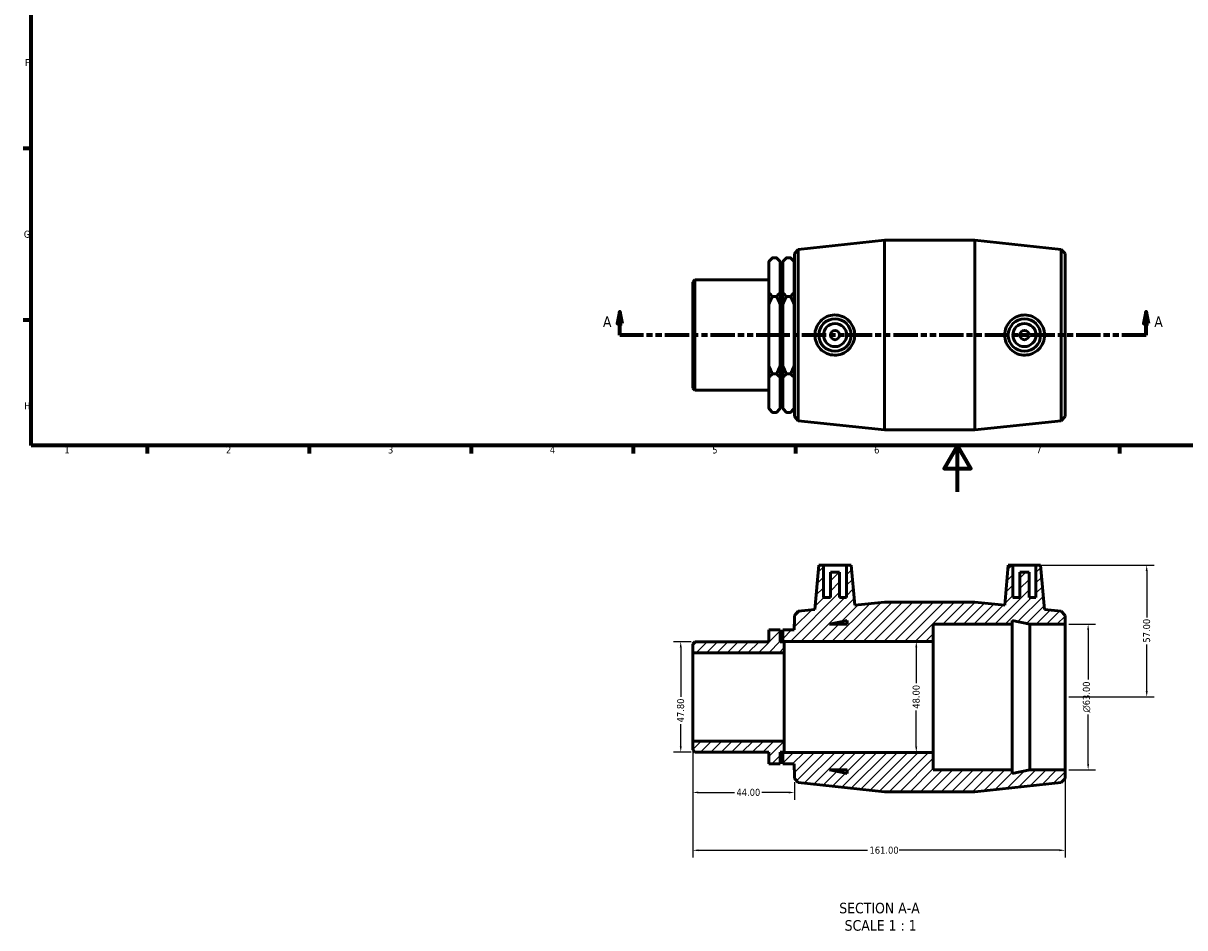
# Model space of a CAD drawing. Header units: millimetres. Extents: x -37 to 905, y -189 to 594.
# Tile 1 of 3: x 17 to 519, y -189 to 203. Entities that reach past the tile are written whole.
import ezdxf

# ---------------------------------------------------------------- set-up
doc = ezdxf.new("R2010")
doc.units = ezdxf.units.MM
doc.linetypes.add('DOUBLE_DASH_CHAIN', pattern=[1.2403, 0.6614, -0.0827, 0.1654, -0.0827, 0.1654, -0.0827])
for name, color, linetype, lineweight in [('Border (ANSI)', 7, 'Continuous', 70), ('Dimension (ANSI)', 7, 'Continuous', 25), ('Hatch (ANSI)', 7, 'Continuous', 18), ('Section Line (ANSI)', 7, 'DOUBLE_DASH_CHAIN', 70), ('Symbol (ANSI)', 7, 'Continuous', 25), ('Visible (ANSI)', 7, 'Continuous', 50)]:
    doc.layers.add(name, color=color, linetype=linetype, lineweight=lineweight)
doc.styles.add('Label Text (ANSI)', font='tahoma.ttf')
doc.styles.add('Note Text (ANSI)', font='tahoma.ttf')
doc.dimstyles.new('Default - mm (ANSI)', dxfattribs={"dimtxt": 3.048, "dimasz": 2.5, "dimexe": 3.175, "dimexo": 1.6002, "dimgap": 0.8, "dimtad": 0, "dimtoh": 1, "dimrnd": 1e-08, "dimzin": 4, "dimdsep": 46, "dimtxsty": 'Note Text (ANSI)', "dimcen": 0.09, "dimdle": 10, "dimclrd": 256, "dimclre": 256, "dimclrt": 256, "dimadec": 1, "dimazin": 1, "dimtfac": 1, "dimtofl": 0, "dimtmove": 0, "dimatfit": 3, "dimfxl": 1, "dimtolj": 1, "dimtzin": 4, "dimlwd": -1, "dimlwe": -1, "dimarcsym": 0})

# ---------------------------------------------------------------- blocks, each defined once
blk = doc.blocks.new('Borders Default Border')
at = {"layer": 'Border (ANSI)'}
for p, q in [((20, 148.5), (16.55, 148.5)), ((20, 74.25), (16.55, 74.25)), ((70.08, 20), (70.08, 16.55)), ((140.17, 20), (140.17, 16.55)), ((210.25, 20), (210.25, 16.55)), ((280.33, 20), (280.33, 16.55)), ((350.42, 20), (350.42, 16.55)), ((490.58, 20), (490.58, 16.55))]:
    blk.add_line(p, q, dxfattribs=at)
at = {"layer": 'Border (ANSI)', "flags": 128}
for points in [[(20, 20), (20, 574), (821, 574), (821, 20), (20, 20)], [(420.5, 0), (420.5, 20), (414.73, 10), (426.27, 10), (420.5, 20)]]:
    blk.add_lwpolyline(points, dxfattribs=at)
at = {"layer": 'Border (ANSI)', "char_height": 3.05, "attachment_point": 7, "style": 'Note Text (ANSI)'}
for s, insert in [('F', (17.29, 184.1)), ('G', (16.81, 109.79)), ('H', (16.97, 35.6)), ('1', (34.35, 16.55)), ('2', (104.2, 16.55)), ('3', (174.26, 16.49)), ('4', (244.23, 16.55)), ('5', (314.48, 16.49)), ('6', (384.49, 16.49)), ('7', (454.6, 16.55))]:
    blk.add_mtext(s, dxfattribs=dict(at, insert=insert))
blk = doc.blocks.new('2dTransSection0')
at = {"layer": 'Section Line (ANSI)', "linetype": 'Continuous'}
for p, q in [((274.58, 77.76), (273.58, 72.76)), ((274.58, 72.76), (274.58, 77.76)), ((275.58, 72.76), (274.58, 77.76)), ((502.16, 77.76), (501.16, 72.76)), ((502.16, 72.76), (502.16, 77.76)), ((503.16, 72.76), (502.16, 77.76)), ((273.58, 72.76), (275.58, 72.76)), ((274.58, 67.76), (274.58, 72.76)), ((501.16, 72.76), (503.16, 72.76)), ((502.16, 67.76), (502.16, 72.76)), ((284.74, 67.76), (274.58, 67.76)), ((502.16, 67.76), (491.99, 67.76))]:
    blk.add_line(p, q, dxfattribs=at)
at = {"layer": 'Section Line (ANSI)', "linetype": 'DOUBLE_DASH_CHAIN', "ltscale": 15.935683}
blk.add_line((502.16, 67.76), (274.58, 67.76), dxfattribs=at)
at = {"layer": 'Section Line (ANSI)', "linetype": 'Continuous', "flags": 128}
for points in [[(275.58, 72.76), (274.58, 77.76), (273.58, 72.76), (275.58, 72.76)], [(503.16, 72.76), (502.16, 77.76), (501.16, 72.76), (503.16, 72.76)]]:
    blk.add_lwpolyline(points, dxfattribs=at)
at = {"layer": 'Section Line (ANSI)'}
for points in [[(275.58, 72.76), (274.58, 77.76), (273.58, 72.76), (275.58, 72.76)], [(503.16, 72.76), (502.16, 77.76), (501.16, 72.76), (503.16, 72.76)]]:
    blk.add_solid(points, dxfattribs=at)
at = {"layer": 'Section Line (ANSI)', "char_height": 4.57, "attachment_point": 7, "style": 'Label Text (ANSI)'}
for insert in [(267.22, 71.26), (505.63, 71.26)]:
    blk.add_mtext('A', dxfattribs=dict(at, insert=insert))
blk = doc.blocks.new('*D7')
at = {"layer": 'Defpoints', "color": 0, "transparency": 16777216}
for p in [(467.03, -57.3), (467.03, -120.3), (477.03, -120.3)]:
    blk.add_point(p, dxfattribs=at)
at = {"layer": 'Dimension (ANSI)', "transparency": 16777216}
for p, q in [((468.63, -57.3), (480.21, -57.3)), ((477.03, -59.8), (477.03, -81.23)), ((477.03, -117.8), (477.03, -96.37)), ((468.63, -120.3), (480.21, -120.3))]:
    blk.add_line(p, q, dxfattribs=at)
for points in [[(476.61, -59.8), (477.45, -59.8), (477.03, -57.3)], [(476.61, -117.8), (477.45, -117.8), (477.03, -120.3)]]:
    blk.add_solid(points, dxfattribs=at)
at = {"layer": 'Dimension (ANSI)', "transparency": 16777216, "insert": (474.74, -95.57), "char_height": 3.048, "attachment_point": 1, "rotation": 90, "style": 'Note Text (ANSI)'}
blk.add_mtext('\\A1;\\fAIGDT|b0|i0;\\H3.0480;\\ln\\fTahoma|b0|i0;\\H3.0480;63.00', dxfattribs=at)
blk = doc.blocks.new('*D8')
at = {"layer": 'Defpoints', "color": 0, "transparency": 16777216}
for p in [(454.48, -31.8), (467.03, -88.8), (502.35, -88.8)]:
    blk.add_point(p, dxfattribs=at)
at = {"layer": 'Dimension (ANSI)', "transparency": 16777216}
for p, q in [((456.08, -31.8), (505.53, -31.8)), ((502.35, -34.3), (502.35, -54.5)), ((502.35, -86.3), (502.35, -66.1)), ((468.63, -88.8), (505.53, -88.8))]:
    blk.add_line(p, q, dxfattribs=at)
for points in [[(501.94, -34.3), (502.77, -34.3), (502.35, -31.8)], [(501.94, -86.3), (502.77, -86.3), (502.35, -88.8)]]:
    blk.add_solid(points, dxfattribs=at)
at = {"layer": 'Dimension (ANSI)', "transparency": 16777216, "insert": (500.77, -65.3), "char_height": 3.048, "attachment_point": 1, "rotation": 90, "style": 'Note Text (ANSI)'}
blk.add_mtext('\\A1;57.00', dxfattribs=at)
blk = doc.blocks.new('*D9')
at = {"layer": 'Defpoints', "color": 0, "transparency": 16777216}
for p in [(306.99, -64.9), (300.86, -112.7), (306.99, -112.7)]:
    blk.add_point(p, dxfattribs=at)
at = {"layer": 'Dimension (ANSI)', "transparency": 16777216}
for p, q in [((305.39, -64.9), (297.69, -64.9)), ((300.86, -67.4), (300.86, -88.82)), ((300.86, -110.2), (300.86, -100.59)), ((305.39, -112.7), (297.69, -112.7))]:
    blk.add_line(p, q, dxfattribs=at)
for points in [[(300.45, -67.4), (301.28, -67.4), (300.86, -64.9)], [(300.45, -110.2), (301.28, -110.2), (300.86, -112.7)]]:
    blk.add_solid(points, dxfattribs=at)
at = {"layer": 'Dimension (ANSI)', "transparency": 16777216, "insert": (299.27, -99.79), "char_height": 3.048, "attachment_point": 1, "rotation": 90, "style": 'Note Text (ANSI)'}
blk.add_mtext('\\A1;47.80', dxfattribs=at)
blk = doc.blocks.new('*D10')
at = {"layer": 'Defpoints', "color": 0, "transparency": 16777216}
for p in [(306.03, -107.92), (350.03, -124.06), (350.03, -130.12)]:
    blk.add_point(p, dxfattribs=at)
at = {"layer": 'Dimension (ANSI)', "transparency": 16777216}
for p, q in [((306.03, -109.52), (306.03, -133.3)), ((308.53, -130.12), (324.15, -130.12)), ((347.53, -130.12), (335.92, -130.12)), ((350.03, -125.66), (350.03, -133.3))]:
    blk.add_line(p, q, dxfattribs=at)
for points in [[(308.53, -129.71), (308.53, -130.54), (306.03, -130.12)], [(347.53, -129.71), (347.53, -130.54), (350.03, -130.12)]]:
    blk.add_solid(points, dxfattribs=at)
at = {"layer": 'Dimension (ANSI)', "transparency": 16777216, "insert": (324.95, -128.54), "char_height": 3.048, "attachment_point": 1, "style": 'Note Text (ANSI)'}
blk.add_mtext('\\A1;44.00', dxfattribs=at)
blk = doc.blocks.new('*D11')
at = {"layer": 'Defpoints', "color": 0, "transparency": 16777216}
for p in [(306.03, -107.92), (467.03, -120.3), (467.03, -155.15)]:
    blk.add_point(p, dxfattribs=at)
at = {"layer": 'Dimension (ANSI)', "transparency": 16777216}
for p, q in [((306.03, -109.52), (306.03, -158.32)), ((467.03, -121.9), (467.03, -158.32)), ((308.53, -155.15), (381.69, -155.15)), ((464.53, -155.15), (395.37, -155.15))]:
    blk.add_line(p, q, dxfattribs=at)
for points in [[(308.53, -154.73), (308.53, -155.56), (306.03, -155.15)], [(464.53, -154.73), (464.53, -155.56), (467.03, -155.15)]]:
    blk.add_solid(points, dxfattribs=at)
at = {"layer": 'Dimension (ANSI)', "transparency": 16777216, "insert": (382.49, -153.56), "char_height": 3.048, "attachment_point": 1, "style": 'Note Text (ANSI)'}
blk.add_mtext('\\A1;161.00', dxfattribs=at)
blk = doc.blocks.new('*D12')
at = {"layer": 'Defpoints', "color": 0, "transparency": 16777216}
for p in [(402.72, -64.8), (402.72, -112.8), (402.72, -112.8)]:
    blk.add_point(p, dxfattribs=at)
at = {"layer": 'Dimension (ANSI)', "transparency": 16777216}
for p, q in [((402.72, -67.3), (402.72, -82.91)), ((402.72, -110.3), (402.72, -94.69))]:
    blk.add_line(p, q, dxfattribs=at)
for points in [[(402.3, -67.3), (403.13, -67.3), (402.72, -64.8)], [(402.3, -110.3), (403.13, -110.3), (402.72, -112.8)]]:
    blk.add_solid(points, dxfattribs=at)
at = {"layer": 'Dimension (ANSI)', "transparency": 16777216, "insert": (401.12, -93.89), "char_height": 3.048, "attachment_point": 1, "rotation": 90, "style": 'Note Text (ANSI)'}
blk.add_mtext('\\A1;48.00', dxfattribs=at)

msp = doc.modelspace()

# ---------------------------------------------------------------- hatches: boundary and pattern name
at = {"layer": 'Hatch (ANSI)'}
h = msp.add_hatch(dxfattribs=at)
h.set_pattern_fill('ANSI31', color=256, scale=25.4, style=0)
h.set_pattern_definition([(45, (0, 0), (-2.245064, 2.245064), [])])
h.paths.add_polyline_path([(410.031, -112.799), (345.631, -112.799), (345.631, -107.921), (306.031, -107.921), (306.031, -111.745), (306.987, -112.701), (338.931, -112.701), (338.931, -117.778), (343.881, -117.778), (343.881, -112.701), (344.981, -112.701), (344.981, -117.778), (349.931, -117.778), (349.931, -120.299), (350.031, -120.299), (350.031, -124.059), (351.662, -125.871), (389.031, -129.799), (428.031, -129.799), (465.4, -125.871), (467.031, -124.059), (467.031, -120.299), (451.831, -120.299), (444.231, -121.915), (444.231, -120.299), (410.031, -120.299)])
h.paths.add_polyline_path([(372.831, -121.915), (365.231, -120.299), (372.831, -120.299)], flags=0)
h.paths.add_polyline_path([(372.581, -31.799), (372.581, -45.799), (369.581, -45.799), (369.581, -34.799), (365.581, -34.799), (365.581, -45.799), (362.581, -45.799), (362.581, -31.799), (360.581, -31.799), (358.904, -50.967), (351.662, -51.728), (350.031, -53.539), (350.031, -57.299), (349.931, -57.299), (349.931, -59.82), (344.981, -59.82), (344.981, -64.898), (343.881, -64.898), (343.881, -59.82), (338.931, -59.82), (338.931, -64.898), (306.987, -64.898), (306.031, -65.854), (306.031, -69.678), (345.631, -69.678), (345.631, -64.799), (410.031, -64.799), (410.031, -57.299), (444.231, -57.299), (444.231, -55.684), (451.831, -57.299), (467.031, -57.299), (467.031, -53.539), (465.4, -51.728), (458.158, -50.967), (456.481, -31.799), (454.481, -31.799), (454.481, -45.799), (451.481, -45.799), (451.481, -34.799), (447.481, -34.799), (447.481, -45.799), (444.481, -45.799), (444.481, -31.799), (442.481, -31.799), (440.962, -49.159), (428.031, -47.799), (389.031, -47.799), (376.1, -49.159), (374.581, -31.799)])
h.paths.add_polyline_path([(365.231, -57.299), (372.831, -55.684), (372.831, -57.299)], flags=0)

# ---------------------------------------------------------------- linework, layer by layer
at = {"layer": 'Visible (ANSI)'}
for p, q in [((351.662, 104.829), (389.031, 108.757)), ((389.031, 26.757), (389.031, 108.757)), ((389.031, 108.757), (428.031, 108.757)), ((428.031, 26.757), (428.031, 108.757)), ((465.4, 104.829), (428.031, 108.757)), ((338.931, 99.58), (340.571, 101.22)), ((342.241, 101.22), (340.571, 101.22)), ((343.881, 99.58), (342.241, 101.22)), ((344.981, 99.58), (346.621, 101.22)), ((348.291, 101.22), (346.621, 101.22)), ((349.931, 99.58), (348.291, 101.22)), ((350.031, 103.017), (351.662, 104.829)), ((350.031, 32.497), (350.031, 103.017)), ((351.662, 104.829), (351.662, 30.686)), ((465.4, 30.686), (465.4, 104.829)), ((467.031, 103.017), (465.4, 104.829)), ((467.031, 103.017), (467.031, 32.497)), ((338.931, 99.428), (338.931, 99.58)), ((338.931, 86.28), (338.931, 99.428)), ((343.881, 99.58), (343.881, 99.428)), ((343.881, 99.428), (343.881, 86.28)), ((344.981, 99.428), (344.981, 99.58)), ((344.981, 86.28), (344.981, 99.428)), ((349.931, 99.58), (349.931, 99.428)), ((349.931, 99.428), (349.931, 99.028)), ((349.931, 99.257), (350.031, 99.257)), ((349.931, 86.68), (349.931, 99.028)), ((306.031, 90.703), (306.987, 91.659)), ((306.031, 44.812), (306.031, 90.703)), ((306.987, 91.659), (306.987, 43.856)), ((306.987, 91.659), (338.931, 91.659)), ((343.881, 91.659), (344.981, 91.659)), ((338.931, 80.905), (338.931, 86.28)), ((343.881, 86.28), (343.881, 80.905)), ((344.981, 80.905), (344.981, 86.28)), ((349.931, 86.68), (349.931, 86.28)), ((349.931, 86.28), (349.931, 80.905)), ((338.931, 54.61), (338.931, 80.905)), ((342.241, 84.489), (340.571, 84.489)), ((343.881, 80.905), (343.881, 54.61)), ((344.981, 54.61), (344.981, 80.905)), ((348.291, 84.489), (346.621, 84.489)), ((349.931, 80.905), (349.931, 80.105)), ((349.931, 55.41), (349.931, 80.105)), ((349.931, 55.41), (349.931, 54.61)), ((338.931, 49.235), (338.931, 54.61)), ((342.241, 51.026), (340.571, 51.026)), ((343.881, 54.61), (343.881, 49.235)), ((344.981, 49.235), (344.981, 54.61)), ((348.291, 51.026), (346.621, 51.026)), ((349.931, 54.61), (349.931, 49.235)), ((338.931, 36.087), (338.931, 49.235)), ((343.881, 49.235), (343.881, 36.087)), ((344.981, 36.087), (344.981, 49.235)), ((349.931, 49.235), (349.931, 48.835)), ((349.931, 36.487), (349.931, 48.835)), ((306.031, 44.812), (306.987, 43.856)), ((306.987, 43.856), (338.931, 43.856)), ((343.881, 43.856), (344.981, 43.856)), ((338.931, 35.935), (338.931, 36.087)), ((338.931, 35.935), (340.571, 34.295)), ((343.881, 35.935), (342.241, 34.295)), ((343.881, 36.087), (343.881, 35.935)), ((344.981, 35.935), (344.981, 36.087)), ((344.981, 35.935), (346.621, 34.295)), ((349.931, 35.935), (348.291, 34.295)), ((349.931, 36.487), (349.931, 36.087)), ((349.931, 36.257), (350.031, 36.257)), ((349.931, 36.087), (349.931, 35.935)), ((340.571, 34.295), (342.241, 34.295)), ((346.621, 34.295), (348.291, 34.295)), ((350.031, 32.497), (351.662, 30.686)), ((351.662, 30.686), (389.031, 26.757)), ((465.4, 30.686), (428.031, 26.757)), ((467.031, 32.497), (465.4, 30.686)), ((389.031, 26.757), (428.031, 26.757)), ((360.581, -31.799), (358.904, -50.967)), ((362.581, -31.799), (360.581, -31.799)), ((362.581, -45.799), (362.581, -31.799)), ((362.581, -31.799), (372.581, -31.799)), ((369.581, -34.799), (365.581, -34.799)), ((365.581, -34.799), (365.581, -45.799)), ((369.581, -45.799), (369.581, -34.799)), ((372.581, -31.799), (372.581, -45.799)), ((374.581, -31.799), (372.581, -31.799)), ((376.1, -49.159), (374.581, -31.799)), ((442.481, -31.799), (440.962, -49.159)), ((444.481, -31.799), (442.481, -31.799)), ((444.481, -45.799), (444.481, -31.799)), ((444.481, -31.799), (454.481, -31.799)), ((451.481, -34.799), (447.481, -34.799)), ((447.481, -34.799), (447.481, -45.799)), ((451.481, -45.799), (451.481, -34.799)), ((456.481, -31.799), (454.481, -31.799)), ((454.481, -31.799), (454.481, -45.799)), ((458.158, -50.967), (456.481, -31.799)), ((365.581, -45.799), (362.581, -45.799)), ((372.581, -45.799), (369.581, -45.799)), ((389.031, -47.799), (376.1, -49.159)), ((428.031, -47.799), (389.031, -47.799)), ((440.962, -49.159), (428.031, -47.799)), ((447.481, -45.799), (444.481, -45.799)), ((454.481, -45.799), (451.481, -45.799)), ((351.662, -51.728), (350.031, -53.539)), ((350.031, -53.539), (350.031, -57.299)), ((358.904, -50.967), (351.662, -51.728)), ((465.4, -51.728), (458.158, -50.967)), ((467.031, -53.539), (465.4, -51.728)), ((467.031, -57.299), (467.031, -53.539)), ((343.881, -59.82), (338.931, -59.82)), ((338.931, -59.82), (338.931, -64.898)), ((343.881, -64.898), (343.881, -59.82)), ((349.931, -59.82), (344.981, -59.82)), ((344.981, -59.82), (344.981, -64.898)), ((350.031, -57.299), (349.931, -57.299)), ((349.931, -57.299), (349.931, -59.82)), ((365.231, -57.299), (372.831, -55.684)), ((372.831, -57.299), (365.231, -57.299)), ((372.831, -55.684), (372.831, -57.299)), ((410.031, -64.799), (410.031, -57.299)), ((410.031, -57.299), (444.231, -57.299)), ((444.231, -57.299), (444.231, -55.684)), ((444.231, -55.684), (451.831, -57.299)), ((444.231, -120.299), (444.231, -57.299)), ((451.831, -57.299), (467.031, -57.299)), ((451.831, -120.299), (451.831, -57.299)), ((467.031, -120.299), (467.031, -57.299)), ((306.987, -64.898), (306.031, -65.854)), ((338.931, -64.898), (306.987, -64.898)), ((344.981, -64.898), (343.881, -64.898)), ((345.631, -69.678), (345.631, -64.799)), ((345.631, -64.799), (410.031, -64.799)), ((410.031, -112.799), (410.031, -64.799)), ((306.031, -65.854), (306.031, -69.678)), ((306.031, -69.678), (345.631, -69.678)), ((306.031, -107.921), (306.031, -69.678)), ((345.631, -107.921), (345.631, -69.678)), ((345.631, -107.921), (306.031, -107.921)), ((306.031, -107.921), (306.031, -111.745)), ((345.631, -112.799), (345.631, -107.921)), ((306.031, -111.745), (306.987, -112.701)), ((306.987, -112.701), (338.931, -112.701)), ((338.931, -112.701), (338.931, -117.778)), ((343.881, -117.778), (343.881, -112.701)), ((343.881, -112.701), (344.981, -112.701)), ((344.981, -112.701), (344.981, -117.778)), ((410.031, -112.799), (345.631, -112.799)), ((410.031, -120.299), (410.031, -112.799)), ((338.931, -117.778), (343.881, -117.778)), ((344.981, -117.778), (349.931, -117.778)), ((349.931, -117.778), (349.931, -120.299)), ((349.931, -120.299), (350.031, -120.299)), ((350.031, -120.299), (350.031, -124.059)), ((372.831, -121.915), (365.231, -120.299)), ((365.231, -120.299), (372.831, -120.299)), ((372.831, -120.299), (372.831, -121.915)), ((444.231, -120.299), (410.031, -120.299)), ((451.831, -120.299), (444.231, -121.915)), ((444.231, -121.915), (444.231, -120.299)), ((467.031, -120.299), (451.831, -120.299)), ((467.031, -124.059), (467.031, -120.299)), ((350.031, -124.059), (351.662, -125.871)), ((465.4, -125.871), (467.031, -124.059)), ((351.662, -125.871), (389.031, -129.799)), ((389.031, -129.799), (428.031, -129.799)), ((428.031, -129.799), (465.4, -125.871))]:
    msp.add_line(p, q, dxfattribs=at)
for centre, radius in [((367.581, 67.757), 7), ((367.581, 67.757), 5), ((449.481, 67.757), 7), ((449.481, 67.757), 5), ((367.581, 67.757), 2), ((449.481, 67.757), 2)]:
    msp.add_circle(centre, radius, dxfattribs=at)
for points in [[(338.931, 99.428), (339.653, 100.301), (340.571, 101.22)], [(342.241, 101.22), (343.16, 100.301), (343.881, 99.428)], [(344.981, 99.428), (345.703, 100.301), (346.621, 101.22)], [(348.291, 101.22), (349.21, 100.301), (349.931, 99.428)], [(340.571, 84.489), (339.653, 85.407), (338.931, 86.28)], [(343.881, 86.28), (343.16, 85.407), (342.241, 84.489)], [(346.621, 84.489), (345.703, 85.407), (344.981, 86.28)], [(349.931, 86.28), (349.21, 85.407), (348.291, 84.489)], [(338.931, 80.905), (339.653, 82.652), (340.571, 84.489)], [(342.241, 84.489), (343.16, 82.652), (343.881, 80.905)], [(344.981, 80.905), (345.703, 82.652), (346.621, 84.489)], [(348.291, 84.489), (349.21, 82.652), (349.931, 80.905)], [(340.571, 51.026), (339.653, 52.863), (338.931, 54.61)], [(338.931, 49.235), (339.653, 50.108), (340.571, 51.026)], [(343.881, 54.61), (343.16, 52.863), (342.241, 51.026)], [(342.241, 51.026), (343.16, 50.108), (343.881, 49.235)], [(346.621, 51.026), (345.703, 52.863), (344.981, 54.61)], [(344.981, 49.235), (345.703, 50.108), (346.621, 51.026)], [(349.931, 54.61), (349.21, 52.863), (348.291, 51.026)], [(348.291, 51.026), (349.21, 50.108), (349.931, 49.235)], [(340.571, 34.295), (339.653, 35.214), (338.931, 36.087)], [(343.881, 36.087), (343.16, 35.214), (342.241, 34.295)], [(346.621, 34.295), (345.703, 35.214), (344.981, 36.087)], [(349.931, 36.087), (349.21, 35.214), (348.291, 34.295)]]:
    msp.add_rational_spline(points, [1, 1.00150978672, 1], degree=2, dxfattribs=at)
for points, knots in [([(367.299, 59.076), (366.238, 59.101), (365.108, 59.339), (363.035, 60.249), (362.093, 60.922), (360.607, 62.458), (359.964, 63.427), (359.113, 65.54), (358.904, 66.685), (358.904, 68.83), (359.113, 69.975), (359.964, 72.088), (360.607, 73.057), (362.093, 74.593), (363.035, 75.265), (365.108, 76.176), (366.238, 76.414), (368.417, 76.465), (369.604, 76.26), (371.78, 75.381), (372.77, 74.707), (374.319, 73.158), (374.988, 72.183), (375.878, 70.035), (376.1, 68.862), (376.1, 66.653), (375.878, 65.48), (374.988, 63.332), (374.319, 62.357), (372.77, 60.807), (371.78, 60.134), (369.604, 59.255), (368.417, 59.05), (367.299, 59.076)], [0, 0, 0, 0, 0.3199777, 0.3199777, 0.6399553, 0.6399553, 0.9616457, 0.9616457, 1.2833361, 1.2833361, 1.6050265, 1.6050265, 1.9267169, 1.9267169, 2.2466945, 2.2466945, 2.5666722, 2.5666722, 2.9040807, 2.9040807, 3.2414892, 3.2414892, 3.572787, 3.572787, 3.9040848, 3.9040848, 4.2353826, 4.2353826, 4.5666805, 4.5666805, 4.904089, 4.904089, 5.2414975, 5.2414975, 5.2414975, 5.2414975]), ([(449.764, 59.076), (448.645, 59.05), (447.458, 59.255), (445.282, 60.134), (444.292, 60.807), (442.743, 62.357), (442.074, 63.332), (441.184, 65.48), (440.962, 66.653), (440.962, 68.862), (441.184, 70.035), (442.074, 72.183), (442.743, 73.158), (444.292, 74.707), (445.282, 75.381), (447.458, 76.26), (448.645, 76.465), (450.824, 76.414), (451.955, 76.176), (454.027, 75.265), (454.969, 74.593), (456.455, 73.057), (457.098, 72.088), (457.95, 69.975), (458.158, 68.83), (458.158, 66.685), (457.95, 65.54), (457.098, 63.427), (456.455, 62.458), (454.969, 60.922), (454.027, 60.249), (451.955, 59.339), (450.824, 59.101), (449.764, 59.076)], [0, 0, 0, 0, 0.3374085, 0.3374085, 0.674817, 0.674817, 1.0061148, 1.0061148, 1.3374126, 1.3374126, 1.6687104, 1.6687104, 2.0000083, 2.0000083, 2.3374168, 2.3374168, 2.6748253, 2.6748253, 2.994803, 2.994803, 3.3147806, 3.3147806, 3.636471, 3.636471, 3.9581614, 3.9581614, 4.2798518, 4.2798518, 4.6015422, 4.6015422, 4.9215198, 4.9215198, 5.2414975, 5.2414975, 5.2414975, 5.2414975])]:
    msp.add_open_spline(points, degree=3, knots=knots, dxfattribs=at)

# ---------------------------------------------------------------- block references
msp.add_blockref('Borders Default Border', (0, 0))
at = {"layer": 'Section Line (ANSI)'}
msp.add_blockref('2dTransSection0', (0, 0), dxfattribs=at)

# ---------------------------------------------------------------- texts
at = {"layer": 'Symbol (ANSI)', "char_height": 4.572, "attachment_point": 7, "style": 'Label Text (ANSI)'}
for s, insert in [('SECTION A-A', (369.412, -182.5)), ('SCALE 1 : 1', (371.731, -190.013))]:
    msp.add_mtext(s, dxfattribs=dict(at, insert=insert))

# ---------------------------------------------------------------- dimensions: what is measured, and where the dimension line sits
at = {"layer": 'Dimension (ANSI)'}
for base, p1, p2, angle, override, picture, middle in [((502.355, -88.799), (454.481, -31.799), (467.031, -88.799), 90, {"dimtoh": 0, "dimdec": 2, "dimtp": 0, "dimtm": 0, "dimtdec": 2, "dimatfit": 1}, '*D8', (502.355, -60.299)), ((300.863, -112.701), (306.987, -64.898), (306.987, -112.701), 90, {"dimtoh": 0, "dimdec": 2, "dimtp": 0, "dimtm": 0, "dimtdec": 2, "dimatfit": 1}, '*D9', (300.863, -94.705)), ((402.717, -112.799), (402.717, -64.799), (402.717, -112.799), 270, {"dimtoh": 0, "dimdec": 2, "dimse1": 1, "dimse2": 1, "dimtp": 0, "dimtm": 0, "dimtdec": 2, "dimatfit": 1}, '*D12', (402.717, -88.799)), ((350.031, -130.122), (306.031, -107.921), (350.031, -124.059), 180, {"dimtoh": 0, "dimdec": 2, "dimtp": 0, "dimtm": 0, "dimtdec": 2, "dimatfit": 1}, '*D10', (330.031, -130.122)), ((467.031, -155.146), (306.031, -107.921), (467.031, -120.299), 180, {"dimtoh": 0, "dimdec": 2, "dimtp": 0, "dimtm": 0, "dimtdec": 2, "dimatfit": 1}, '*D11', (388.531, -155.146))]:
    dim = msp.add_linear_dim(base=base, p1=p1, p2=p2, angle=angle, dimstyle='Default - mm (ANSI)', override=override, dxfattribs=at)
    dim.commit()
    dim.dimension.update_dxf_attribs({"geometry": picture, "text_midpoint": middle, "dimtype": 160})
dim = msp.add_linear_dim(base=(477.031, -120.299), p1=(467.031, -57.299), p2=(467.031, -120.299), angle=90, text='\\fAIGDT|b0|i0;\\H3.0480;\\ln\\fTahoma|b0|i0;\\H3.0480;<>', dimstyle='Default - mm (ANSI)', override={"dimtoh": 0, "dimdec": 2, "dimtp": 0, "dimtm": 0, "dimtdec": 2, "dimatfit": 1}, dxfattribs=at)
dim.commit()
dim.dimension.update_dxf_attribs({"geometry": '*D7', "text_midpoint": (477.031, -88.799), "dimtype": 160})

doc.saveas('drawing.dxf')
